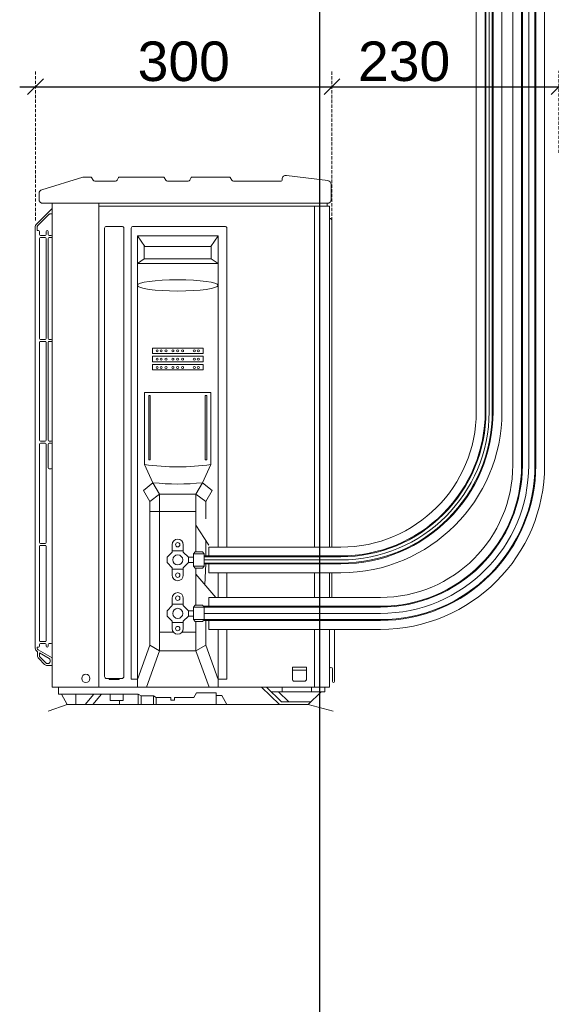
# Model space of a CAD drawing. Header units: millimetres. Extents: x 3652085 to 3778338, y -303702 to -273644.
# Tile 51 of 256: x 3660909 to 3661446, y -280904 to -279907. Entities that reach past the tile are written whole.
import ezdxf

# ---------------------------------------------------------------- set-up
doc = ezdxf.new("R2010")
doc.units = ezdxf.units.MM
doc.header["$PDMODE"] = 34
doc.linetypes.add('HIDDEN2', pattern=[4.7624999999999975, 3.174999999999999, -1.587499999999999])
doc.layers.add('DIM-03    (HAUSART)', color=111, linetype='Continuous', lineweight=5)
doc.layers.add('MEP_EQUIP', color=175, linetype='Continuous', lineweight=0)
doc.styles.add('1-20 Eng HA', font='arial.ttf', dxfattribs={"height": 40})
doc.dimstyles.new('1-20 Eng HA', dxfattribs={"dimtxt": 40, "dimasz": 16, "dimexe": 16, "dimexo": 5, "dimgap": 5, "dimtad": 1, "dimdec": 0, "dimlfac": -1, "dimzin": 0, "dimdsep": 46, "dimtxsty": '1-20 Eng HA', "dimblk": 'OBLIQUE', "dimcen": 0.09, "dimdle": 16, "dimclrd": 256, "dimclre": 256, "dimclrt": 256, "dimadec": 0, "dimazin": 0, "dimtfac": 1, "dimtdec": 0, "dimtofl": 0, "dimtmove": 0, "dimatfit": 3, "dimldrblk": 'OBLIQUE', "dimfxl": 1, "dimtolj": 1, "dimtzin": 0, "dimlwe": 0, "dimarcsym": 0})

# ---------------------------------------------------------------- blocks, each defined once
blk = doc.blocks.new('_Oblique')
at = {"color": 0, "linetype": 'ByBlock', "lineweight": -2}
blk.add_line((-0.5, -0.5), (0.5, 0.5), dxfattribs=at)
blk = doc.blocks.new('*D182')
at = {"layer": 'Defpoints', "color": 0, "lineweight": 0, "transparency": 16777216}
for p in [(3661224.322786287, -279974.8975183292), (3660924.549129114, -280115.2556329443), (3661224.322786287, -280115.2556329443)]:
    blk.add_point(p, dxfattribs=at)
at = {"layer": 'DIM-03    (HAUSART)', "linetype": 'HIDDEN2', "lineweight": 0, "transparency": 16777216}
for p, q in [((3660924.549129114, -280110.2556329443), (3660924.549129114, -279958.8975183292)), ((3661224.322786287, -280110.2556329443), (3661224.322786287, -279958.8975183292))]:
    blk.add_line(p, q, dxfattribs=at)
at = {"layer": 'DIM-03    (HAUSART)', "lineweight": -2, "transparency": 16777216}
blk.add_line((3660908.549129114, -279974.8975183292), (3661240.322786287, -279974.8975183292), dxfattribs=at)
at = {"layer": 'DIM-03    (HAUSART)', "lineweight": -2, "transparency": 16777216, "xscale": 16, "yscale": 16, "zscale": 16, "rotation": 180}
blk.add_blockref('_Oblique', (3660924.549129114, -279974.8975183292), dxfattribs=at)
at = {"layer": 'DIM-03    (HAUSART)', "lineweight": -2, "transparency": 16777216, "xscale": 16, "yscale": 16, "zscale": 16}
blk.add_blockref('_Oblique', (3661224.322786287, -279974.8975183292), dxfattribs=at)
at = {"layer": 'DIM-03    (HAUSART)', "transparency": 16777216, "insert": (3661074.4359577, -279949.4609562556), "char_height": 40, "attachment_point": 5, "style": '1-20 Eng HA'}
blk.add_mtext('\\A1;300', dxfattribs=at)
blk = doc.blocks.new('*D183')
at = {"layer": 'Defpoints', "color": 0, "lineweight": 0, "transparency": 16777216}
for p in [(3661453.826435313, -279974.8975183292), (3661453.826435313, -280047.0013227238), (3661224.322786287, -280110.7727687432)]:
    blk.add_point(p, dxfattribs=at)
at = {"layer": 'DIM-03    (HAUSART)', "linetype": 'HIDDEN2', "lineweight": 0, "transparency": 16777216}
for p, q in [((3661224.322786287, -280105.7727687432), (3661224.322786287, -279958.8975183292)), ((3661453.826435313, -280042.0013227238), (3661453.826435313, -279958.8975183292))]:
    blk.add_line(p, q, dxfattribs=at)
at = {"layer": 'DIM-03    (HAUSART)', "lineweight": -2, "transparency": 16777216}
blk.add_line((3661208.322786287, -279974.8975183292), (3661469.826435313, -279974.8975183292), dxfattribs=at)
at = {"layer": 'DIM-03    (HAUSART)', "lineweight": -2, "transparency": 16777216, "xscale": 16, "yscale": 16, "zscale": 16, "rotation": 180}
blk.add_blockref('_Oblique', (3661224.322786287, -279974.8975183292), dxfattribs=at)
at = {"layer": 'DIM-03    (HAUSART)', "lineweight": -2, "transparency": 16777216, "xscale": 16, "yscale": 16, "zscale": 16}
blk.add_blockref('_Oblique', (3661453.826435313, -279974.8975183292), dxfattribs=at)
at = {"layer": 'DIM-03    (HAUSART)', "transparency": 16777216, "insert": (3661297.27071952, -279949.4609562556), "char_height": 40, "attachment_point": 5, "style": '1-20 Eng HA'}
blk.add_mtext('\\A1;230', dxfattribs=at)
blk = doc.blocks.new('*D178')
at = {"layer": 'Defpoints', "color": 0, "lineweight": 0, "transparency": 16777216}
for p in [(3661182.505177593, -279705.5429805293), (3661211.991771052, -279705.5429805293), (3661182.505177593, -282685.4998914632, 180000.0001377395)]:
    blk.add_point(p, dxfattribs=at)
at = {"layer": 'DIM-03    (HAUSART)', "lineweight": -2, "transparency": 16777216}
blk.add_line((3661211.991771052, -282701.4998914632), (3661211.991771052, -279689.5429805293), dxfattribs=at)
at = {"layer": 'DIM-03    (HAUSART)', "linetype": 'HIDDEN2', "lineweight": 0, "transparency": 16777216}
for p, q in [((3661187.505177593, -279705.5429805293), (3661227.991771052, -279705.5429805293)), ((3661187.505177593, -282685.4998914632), (3661227.991771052, -282685.4998914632))]:
    blk.add_line(p, q, dxfattribs=at)
at = {"layer": 'DIM-03    (HAUSART)', "lineweight": -2, "transparency": 16777216, "xscale": 16, "yscale": 16, "zscale": 16}
for p, rotation in [((3661211.991771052, -279705.5429805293), 90), ((3661211.991771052, -282685.4998914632), 270)]:
    blk.add_blockref('_Oblique', p, dxfattribs=dict(at, rotation=rotation))
at = {"layer": 'DIM-03    (HAUSART)', "lineweight": 0, "transparency": 16777216, "insert": (3661186.568851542, -281195.5214359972), "char_height": 40, "attachment_point": 5, "rotation": 90, "style": '1-20 Eng HA'}
blk.add_mtext('\\A1;2980', dxfattribs=at)

msp = doc.modelspace()

# ---------------------------------------------------------------- linework, layer by layer
at = {"lineweight": 0}
msp.add_line((3660941.372107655, -280582.5420319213, 302371.0229137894), (3660941.372107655, -280092.9541072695, 302371.0229137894), dxfattribs=at)
at = {"layer": 'MEP_EQUIP'}
for p, q in [((3661178.353773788, -280064.6807757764, 302371.0229137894), (3661220.085349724, -280069.9858753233, 302371.0229137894)), ((3660930.882369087, -280079.1735666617, 302371.0229137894), (3660972.262432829, -280066.5254189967, 302371.0229137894)), ((3660972.552157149, -280066.4821292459, 302371.0229137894), (3660980.443495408, -280066.4821292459, 302371.0229137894)), ((3660981.301865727, -280066.9777095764, 302371.0229137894), (3660982.710476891, -280069.4174956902, 302371.0229137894)), ((3660984.427217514, -280070.4086563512, 302371.0229137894), (3661005.372776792, -280070.4086563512, 302371.0229137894)), ((3661008.498128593, -280066.9777095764, 302371.0229137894), (3661007.089517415, -280069.4174956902, 302371.0229137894)), ((3661009.356498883, -280066.4821292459, 302371.0229137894), (3661053.892478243, -280066.4821292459, 302371.0229137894)), ((3661054.750848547, -280066.9777095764, 302371.0229137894), (3661056.159459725, -280069.4174956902, 302371.0229137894)), ((3661057.876200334, -280070.4086563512, 302371.0229137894), (3661078.821759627, -280070.4086563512, 302371.0229137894)), ((3661081.947111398, -280066.9777095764, 302371.0229137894), (3661080.538500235, -280069.4174956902, 302371.0229137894)), ((3661082.805481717, -280066.4821292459, 302371.0229137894), (3661120.651933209, -280066.4821292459, 302371.0229137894)), ((3661121.510303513, -280066.9777095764, 302371.0229137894), (3661122.918914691, -280069.4174956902, 302371.0229137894)), ((3661124.635655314, -280070.4086563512, 302371.0229137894), (3661172.897991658, -280070.4086563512, 302371.0229137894)), ((3661173.889152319, -280069.4174956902, 302371.0229137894), (3661173.889152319, -280068.6137660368, 302371.0229137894)), ((3661223.550013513, -280073.9188655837, 302371.0229137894), (3661223.550013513, -280088.9894646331, 302371.0229137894)), ((3660928.076623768, -280088.9894646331, 302371.0229137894), (3660928.076623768, -280082.9650503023, 302371.0229137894)), ((3660932.041266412, -280092.9541072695, 302371.0229137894), (3661219.585370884, -280092.9541072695, 302371.0229137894)), ((3661219.585370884, -280092.9541072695, 302371.0229137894), (3661219.585370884, -280095.9705463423, 302371.0229137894)), ((3660925.193698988, -280114.2909659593, 302371.0229137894), (3660941.372107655, -280098.1125573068, 302371.0229137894)), ((3660926.595411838, -280115.692678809, 302371.0229137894), (3660938.29185848, -280103.9962321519, 302371.0229137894)), ((3660938.992714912, -280103.7059279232, 302371.0229137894), (3660941.372107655, -280103.7059279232, 302371.0229137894)), ((3661224.322786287, -280110.7727687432, 302371.0229137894), (3661224.322786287, -280440.8995979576, 302371.0229137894)), ((3660924.322786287, -280116.3935352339, 302371.0229137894), (3660924.322786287, -280543.1553235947, 302371.0229137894)), ((3660926.305107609, -280116.3935352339, 302371.0229137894), (3660926.305107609, -280120.4986021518, 302371.0229137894)), ((3660927.554531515, -280120.4986021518, 302371.0229137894), (3660926.305107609, -280120.4986021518, 302371.0229137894)), ((3660928.545692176, -280124.5014849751, 302371.0229137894), (3660928.545692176, -280121.4897628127, 302371.0229137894)), ((3660935.363841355, -280121.4897628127, 302371.0229137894), (3660935.363841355, -280124.5014849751, 302371.0229137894)), ((3660937.346162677, -280121.4897628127, 302371.0229137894), (3660937.346162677, -280124.5014849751, 302371.0229137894)), ((3660928.545692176, -280229.7050567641, 302371.0229137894), (3660928.545692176, -280128.4661276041, 302371.0229137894)), ((3660929.536852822, -280125.4926456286, 302371.0229137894), (3660934.372680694, -280125.4926456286, 302371.0229137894)), ((3660929.536852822, -280127.4749669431, 302371.0229137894), (3660934.372680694, -280127.4749669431, 302371.0229137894)), ((3660935.363841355, -280128.4661276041, 302371.0229137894), (3660935.363841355, -280229.7050567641, 302371.0229137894)), ((3660937.346162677, -280128.4661276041, 302371.0229137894), (3660937.346162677, -280229.7050567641, 302371.0229137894)), ((3660938.337323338, -280125.4926456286, 302371.0229137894), (3660940.380946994, -280125.4926456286, 302371.0229137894)), ((3660938.337323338, -280127.4749669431, 302371.0229137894), (3660941.372107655, -280127.4749669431, 302371.0229137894)), ((3661027.569038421, -280125.9891131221, 302371.0229137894), (3661035.010062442, -280136.5104434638, 302371.0229137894)), ((3661109.128921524, -280125.9891131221, 302371.0229137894), (3661101.687897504, -280136.5104434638, 302371.0229137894)), ((3661034.486982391, -280135.7708277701, 302371.0229137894), (3661034.486982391, -280149.1357743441, 302371.0229137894)), ((3661035.010062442, -280136.5104434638, 302371.0229137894), (3661101.687897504, -280136.5104434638, 302371.0229137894)), ((3661102.210977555, -280135.7708277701, 302371.0229137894), (3661102.210977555, -280149.1357743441, 302371.0229137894)), ((3661034.486982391, -280149.1357743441, 302371.0229137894), (3661027.569038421, -280153.7469762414, 302371.0229137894)), ((3661027.569038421, -280153.7469762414, 302371.0229137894), (3661109.128921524, -280153.7469762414, 302371.0229137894)), ((3661102.210977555, -280149.1357743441, 302371.0229137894), (3661034.486982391, -280149.1357743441, 302371.0229137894)), ((3661102.210977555, -280149.1357743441, 302371.0229137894), (3661109.128921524, -280153.7469762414, 302371.0229137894)), ((3660928.545692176, -280332.6898217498, 302371.0229137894), (3660928.545692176, -280233.6696993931, 302371.0229137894)), ((3660929.536852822, -280230.6962174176, 302371.0229137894), (3660934.372680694, -280230.6962174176, 302371.0229137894)), ((3660929.536852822, -280232.6785387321, 302371.0229137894), (3660934.372680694, -280232.6785387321, 302371.0229137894)), ((3660935.363841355, -280233.6696993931, 302371.0229137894), (3660935.363841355, -280332.6898217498, 302371.0229137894)), ((3660937.346162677, -280233.6696993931, 302371.0229137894), (3660937.346162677, -280332.6898217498, 302371.0229137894)), ((3660938.337323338, -280230.6962174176, 302371.0229137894), (3660940.380946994, -280230.6962174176, 302371.0229137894)), ((3660938.337323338, -280232.6785387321, 302371.0229137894), (3660940.380946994, -280232.6785387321, 302371.0229137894)), ((3660941.372107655, -280233.6696993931, 302371.0229137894), (3660941.372107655, -280332.6898217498, 302371.0229137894)), ((3661034.742397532, -280357.3584097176, 302371.0229137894), (3661034.742397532, -280284.5289330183, 302371.0229137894)), ((3661101.955562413, -280357.3584097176, 302371.0229137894), (3661101.955562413, -280284.5289330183, 302371.0229137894)), ((3660929.536852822, -280333.6809824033, 302371.0229137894), (3660934.372680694, -280333.6809824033, 302371.0229137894)), ((3660938.337323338, -280333.6809824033, 302371.0229137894), (3660940.380946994, -280333.6809824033, 302371.0229137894)), ((3660928.545692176, -280436.1721480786, 302371.0229137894), (3660928.545692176, -280336.6544643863, 302371.0229137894)), ((3660929.536852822, -280335.6633037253, 302371.0229137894), (3660934.372680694, -280335.6633037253, 302371.0229137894)), ((3660935.363841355, -280336.6544643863, 302371.0229137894), (3660935.363841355, -280436.1721480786, 302371.0229137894)), ((3660937.346162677, -280336.6544643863, 302371.0229137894), (3660937.346162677, -280360.810799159, 302371.0229137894)), ((3660938.337323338, -280335.6633037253, 302371.0229137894), (3660940.380946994, -280335.6633037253, 302371.0229137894)), ((3660941.372107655, -280336.6544643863, 302371.0229137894), (3660941.372107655, -280360.810799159, 302371.0229137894)), ((3660938.337323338, -280361.80195982, 302371.0229137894), (3660940.380946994, -280361.80195982, 302371.0229137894)), ((3661043.237208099, -280375.6990739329, 302371.0229137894), (3661034.742397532, -280357.3584097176, 302371.0229137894)), ((3661093.460751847, -280375.6990739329, 302371.0229137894), (3661101.955562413, -280357.3584097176, 302371.0229137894)), ((3661043.237208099, -280375.6990739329, 302371.0229137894), (3661033.687242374, -280383.737529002, 302371.0229137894)), ((3661033.687242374, -280383.737529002, 302371.0229137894), (3661040.067548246, -280394.7885429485, 302371.0229137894)), ((3661043.237208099, -280375.6990739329, 302371.0229137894), (3661049.963225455, -280387.3488777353, 302371.0229137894)), ((3661093.460751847, -280375.6990739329, 302371.0229137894), (3661086.734734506, -280387.3488777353, 302371.0229137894)), ((3661093.460751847, -280375.6990739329, 302371.0229137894), (3661103.010717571, -280383.737529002, 302371.0229137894)), ((3661103.010717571, -280383.737529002, 302371.0229137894), (3661096.6304117, -280394.7885429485, 302371.0229137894)), ((3661040.067548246, -280394.7885429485, 302371.0229137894), (3661049.963225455, -280387.3488777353, 302371.0229137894)), ((3661049.963225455, -280387.3488777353, 302371.0229137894), (3661049.963225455, -280404.8093619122, 302371.0229137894)), ((3661049.963225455, -280387.3488777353, 302371.0229137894), (3661086.734734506, -280387.3488777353, 302371.0229137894)), ((3661086.734734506, -280387.3488777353, 302371.0229137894), (3661086.734734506, -280445.6136092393, 302371.0229137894)), ((3661096.6304117, -280394.7885429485, 302371.0229137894), (3661086.734734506, -280387.3488777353, 302371.0229137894)), ((3661040.067548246, -280404.8093619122, 302371.0229137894), (3661040.067548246, -280394.7885429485, 302371.0229137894)), ((3661096.6304117, -280404.8093619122, 302371.0229137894), (3661096.6304117, -280394.7885429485, 302371.0229137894)), ((3661040.067548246, -280404.8093619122, 302371.0229137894), (3661086.734734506, -280404.8093619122, 302371.0229137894)), ((3661040.067548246, -280404.8093619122, 302371.0229137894), (3661040.067548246, -280540.0419354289, 302371.0229137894)), ((3661049.963225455, -280404.8093619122, 302371.0229137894), (3661049.963225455, -280527.0185206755, 302371.0229137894)), ((3661096.6304117, -280404.8093619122, 302371.0229137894), (3661096.6304117, -280412.3453330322, 302371.0229137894)), ((3661096.6304117, -280433.993650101, 302371.0229137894), (3661096.6304117, -280449.9017851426, 302371.0229137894)), ((3660928.545692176, -280535.6034304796, 302371.0229137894), (3660928.545692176, -280440.136790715, 302371.0229137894)), ((3660929.536852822, -280437.1633087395, 302371.0229137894), (3660934.372680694, -280437.1633087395, 302371.0229137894)), ((3660929.536852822, -280439.1456300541, 302371.0229137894), (3660934.372680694, -280439.1456300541, 302371.0229137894)), ((3660935.363841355, -280440.136790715, 302371.0229137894), (3660935.363841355, -280535.6034304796, 302371.0229137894)), ((3661062.701244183, -280444.6179386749, 302371.0229137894), (3661062.701244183, -280438.5067403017, 302371.0229137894)), ((3661073.996715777, -280438.5067403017, 302371.0229137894), (3661073.99671577, -280444.6179386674, 302371.0229137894)), ((3661062.701244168, -280445.9681273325, 302371.0229137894), (3661057.506761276, -280451.1626102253, 302371.0229137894)), ((3661057.506761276, -280451.1626102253, 302371.0229137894), (3661057.506761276, -280456.5909600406, 302371.0229137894)), ((3661062.701244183, -280444.6179386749, 302371.0229137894), (3661073.99671577, -280444.6179386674, 302371.0229137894)), ((3661062.701244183, -280444.6179386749, 302371.0229137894), (3661062.701244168, -280445.9681273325, 302371.0229137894)), ((3661073.99671577, -280444.6179386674, 302371.0229137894), (3661073.996715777, -280445.9681273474, 302371.0229137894)), ((3661073.996715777, -280445.9681273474, 302371.0229137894), (3661079.19119867, -280451.1626102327, 302371.0229137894)), ((3661079.19119867, -280451.1626102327, 302371.0229137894), (3661079.19119867, -280456.5909600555, 302371.0229137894)), ((3661079.19119867, -280451.1626102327, 302371.0229137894), (3661084.139058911, -280451.1626102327, 302371.0229137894)), ((3661084.139058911, -280447.5535283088, 302371.0229137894), (3661086.078977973, -280445.6136092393, 302371.0229137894)), ((3661084.139058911, -280460.2000419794, 302371.0229137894), (3661084.139058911, -280447.5535283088, 302371.0229137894)), ((3661084.139058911, -280447.5535283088, 302371.0229137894), (3661095.202955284, -280447.5535283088, 302371.0229137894)), ((3661086.078977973, -280445.6136092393, 302371.0229137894), (3661093.263036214, -280445.6136092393, 302371.0229137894)), ((3661095.202955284, -280447.5535283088, 302371.0229137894), (3661093.263036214, -280445.6136092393, 302371.0229137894)), ((3661095.202955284, -280447.5535283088, 302371.0229137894), (3661095.202955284, -280460.2000419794, 302371.0229137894)), ((3661062.701244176, -280461.7854429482, 302371.0229137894), (3661057.506761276, -280456.5909600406, 302371.0229137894)), ((3661062.701244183, -280463.1356316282, 302371.0229137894), (3661062.701244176, -280461.7854429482, 302371.0229137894)), ((3661062.701244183, -280463.1356316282, 302371.0229137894), (3661073.99671577, -280463.1356316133, 302371.0229137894)), ((3661062.701244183, -280463.1356316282, 302371.0229137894), (3661062.701244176, -280469.2468299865, 302371.0229137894)), ((3661073.996715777, -280461.7854429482, 302371.0229137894), (3661079.19119867, -280456.5909600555, 302371.0229137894)), ((3661073.99671577, -280463.1356316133, 302371.0229137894), (3661073.996715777, -280461.7854429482, 302371.0229137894)), ((3661073.996715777, -280469.2468299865, 302371.0229137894), (3661073.99671577, -280463.1356316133, 302371.0229137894)), ((3661079.19119867, -280456.5909600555, 302371.0229137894), (3661084.139058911, -280456.590960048, 302371.0229137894)), ((3661084.139058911, -280460.2000419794, 302371.0229137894), (3661086.078977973, -280462.1399610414, 302371.0229137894)), ((3661084.139058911, -280460.2000419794, 302371.0229137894), (3661095.202955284, -280460.2000419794, 302371.0229137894)), ((3661086.078977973, -280462.1399610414, 302371.0229137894), (3661093.263036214, -280462.1399610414, 302371.0229137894)), ((3661086.734734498, -280462.1399610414, 302371.0229137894), (3661086.734734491, -280499.7144904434, 302371.0229137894)), ((3661095.202955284, -280460.2000419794, 302371.0229137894), (3661093.263036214, -280462.1399610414, 302371.0229137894)), ((3661096.6304117, -280457.8517851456, 302371.0229137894), (3661095.89924799, -280478.9458115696, 302371.0229137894)), ((3661224.322786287, -280466.853972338, 302371.0229137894), (3661224.322786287, -280491.8254791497, 302371.0229137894)), ((3661062.701244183, -280498.7188198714, 302371.0229137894), (3661062.701244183, -280492.6076215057, 302371.0229137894)), ((3661073.996715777, -280492.6076215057, 302371.0229137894), (3661073.99671577, -280498.718819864, 302371.0229137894)), ((3661062.701244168, -280500.0690085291, 302371.0229137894), (3661057.506761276, -280505.2634914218, 302371.0229137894)), ((3661062.701244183, -280498.7188198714, 302371.0229137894), (3661073.99671577, -280498.718819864, 302371.0229137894)), ((3661062.701244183, -280498.7188198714, 302371.0229137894), (3661062.701244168, -280500.0690085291, 302371.0229137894)), ((3661073.99671577, -280498.718819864, 302371.0229137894), (3661073.996715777, -280500.069008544, 302371.0229137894)), ((3661073.996715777, -280500.069008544, 302371.0229137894), (3661079.19119867, -280505.2634914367, 302371.0229137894)), ((3661084.139058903, -280501.6544095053, 302371.0229137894), (3661086.078977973, -280499.7144904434, 302371.0229137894)), ((3661084.139058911, -280514.300923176, 302371.0229137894), (3661084.139058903, -280501.6544095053, 302371.0229137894)), ((3661084.139058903, -280501.6544095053, 302371.0229137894), (3661095.202955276, -280501.6544095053, 302371.0229137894)), ((3661086.078977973, -280499.7144904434, 302371.0229137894), (3661093.263036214, -280499.7144904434, 302371.0229137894)), ((3661095.202955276, -280501.6544095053, 302371.0229137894), (3661093.263036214, -280499.7144904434, 302371.0229137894)), ((3661095.202955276, -280501.6544095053, 302371.0229137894), (3661095.202955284, -280514.300923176, 302371.0229137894)), ((3661057.506761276, -280505.2634914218, 302371.0229137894), (3661057.506761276, -280510.6918412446, 302371.0229137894)), ((3661062.701244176, -280515.8863241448, 302371.0229137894), (3661057.506761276, -280510.6918412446, 302371.0229137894)), ((3661073.996715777, -280515.8863241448, 302371.0229137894), (3661079.19119867, -280510.691841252, 302371.0229137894)), ((3661079.19119867, -280505.2634914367, 302371.0229137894), (3661079.19119867, -280510.691841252, 302371.0229137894)), ((3661079.19119867, -280505.2634914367, 302371.0229137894), (3661084.139058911, -280505.2634914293, 302371.0229137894)), ((3661079.19119867, -280510.691841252, 302371.0229137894), (3661084.139058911, -280510.691841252, 302371.0229137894)), ((3661062.701244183, -280517.2365128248, 302371.0229137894), (3661062.701244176, -280515.8863241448, 302371.0229137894)), ((3661062.701244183, -280517.2365128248, 302371.0229137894), (3661073.99671577, -280517.2365128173, 302371.0229137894)), ((3661062.701244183, -280517.2365128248, 302371.0229137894), (3661062.701244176, -280523.347711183, 302371.0229137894)), ((3661073.99671577, -280517.2365128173, 302371.0229137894), (3661073.996715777, -280515.8863241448, 302371.0229137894)), ((3661073.99671577, -280523.347711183, 302371.0229137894), (3661073.99671577, -280517.2365128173, 302371.0229137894)), ((3661084.139058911, -280514.300923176, 302371.0229137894), (3661086.078977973, -280516.240842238, 302371.0229137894)), ((3661084.139058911, -280514.300923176, 302371.0229137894), (3661095.202955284, -280514.300923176, 302371.0229137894)), ((3661086.078977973, -280516.240842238, 302371.0229137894), (3661093.263036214, -280516.2408422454, 302371.0229137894)), ((3661086.734734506, -280516.240842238, 302371.0229137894), (3661086.734734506, -280527.0185206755, 302371.0229137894)), ((3661095.202955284, -280514.300923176, 302371.0229137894), (3661093.263036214, -280516.2408422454, 302371.0229137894)), ((3661096.6304117, -280515.264012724, 302371.0229137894), (3661096.6304117, -280540.0419354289, 302371.0229137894)), ((3661049.963225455, -280527.0185206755, 302371.0229137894), (3661064.056885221, -280527.0185206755, 302371.0229137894)), ((3661049.963225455, -280527.0185206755, 302371.0229137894), (3661049.963225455, -280545.7552073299, 302371.0229137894)), ((3661072.641074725, -280527.0185206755, 302371.0229137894), (3661086.734734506, -280527.0185206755, 302371.0229137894)), ((3661086.734734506, -280527.0185206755, 302371.0229137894), (3661086.734734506, -280545.7552073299, 302371.0229137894)), ((3661226.817385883, -280524.1298535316, 302371.0229137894), (3661226.817385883, -280576.8429346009, 302371.0229137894)), ((3660926.305107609, -280542.250489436, 302371.0229137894), (3660926.305107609, -280543.1553235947, 302371.0229137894)), ((3660927.554531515, -280542.250489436, 302371.0229137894), (3660926.305107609, -280542.250489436, 302371.0229137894)), ((3660928.545692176, -280541.2593287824, 302371.0229137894), (3660928.545692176, -280539.5680731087, 302371.0229137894)), ((3660934.372680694, -280536.5945911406, 302371.0229137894), (3660929.536852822, -280536.5945911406, 302371.0229137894)), ((3660934.372680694, -280538.5769124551, 302371.0229137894), (3660929.536852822, -280538.5769124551, 302371.0229137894)), ((3660935.363841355, -280539.5680731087, 302371.0229137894), (3660935.363841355, -280541.2593287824, 302371.0229137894)), ((3660937.346162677, -280539.5680731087, 302371.0229137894), (3660937.346162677, -280541.2593287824, 302371.0229137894)), ((3660940.380946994, -280538.5769124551, 302371.0229137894), (3660938.337323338, -280538.5769124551, 302371.0229137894)), ((3661040.067548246, -280540.0419354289, 302371.0229137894), (3661027.569038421, -280574.7908657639, 302371.0229137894)), ((3661049.963225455, -280545.7552073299, 302371.0229137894), (3661040.067548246, -280540.0419354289, 302371.0229137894)), ((3661086.734734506, -280545.7552073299, 302371.0229137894), (3661096.6304117, -280540.0419354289, 302371.0229137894)), ((3661096.6304117, -280540.0419354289, 302371.0229137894), (3661109.128921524, -280574.7908657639, 302371.0229137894)), ((3660926.305107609, -280546.5888048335, 302371.0229137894), (3660926.563370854, -280546.7379131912, 302371.0229137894)), ((3660926.563370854, -280546.7379131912, 302371.0229137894), (3660926.563370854, -280550.8095576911, 302371.0229137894)), ((3660927.296268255, -280544.8720642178, 302371.0229137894), (3660941.372107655, -280552.9987538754, 302371.0229137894)), ((3660927.724587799, -280553.6129833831, 302371.0229137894), (3660933.683012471, -280559.5714080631, 302371.0229137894)), ((3660928.545692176, -280547.882406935, 302371.0229137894), (3660938.24152264, -280553.4802972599, 302371.0229137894)), ((3660928.545692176, -280547.882406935, 302371.0229137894), (3660928.545692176, -280550.8095576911, 302371.0229137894)), ((3660929.126300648, -280552.2112705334, 302371.0229137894), (3660935.084725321, -280558.1696952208, 302371.0229137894)), ((3661049.963225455, -280545.7552073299, 302371.0229137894), (3661036.731724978, -280582.5420319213, 302371.0229137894)), ((3661049.963225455, -280545.7552073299, 302371.0229137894), (3661086.734734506, -280545.7552073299, 302371.0229137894)), ((3661086.734734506, -280545.7552073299, 302371.0229137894), (3661099.966234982, -280582.5420319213, 302371.0229137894)), ((3660936.486438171, -280558.750303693, 302371.0229137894), (3660937.250361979, -280558.750303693, 302371.0229137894)), ((3660936.486438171, -280560.7326250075, 302371.0229137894), (3660941.372107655, -280560.7326250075, 302371.0229137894)), ((3660939.232683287, -280555.197037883, 302371.0229137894), (3660939.232683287, -280556.767982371, 302371.0229137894)), ((3661198.536083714, -280565.5835341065, 302371.0229137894), (3661184.29717505, -280565.5835341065, 302371.0229137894)), ((3661224.835064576, -280564.2445799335, 302371.0229137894), (3661224.835064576, -280576.8429346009, 302371.0229137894)), ((3661221.706956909, -280582.5420319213, 302371.0229137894), (3660941.372107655, -280582.5420319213, 302371.0229137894)), ((3660947.921136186, -280589.7329552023, 302371.0229137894), (3660947.921136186, -280582.5420319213, 302371.0229137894)), ((3661153.046220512, -280582.5420319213, 302371.0229137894), (3661171.087696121, -280600.12871325, 302371.0229137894)), ((3661158.010691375, -280582.5420319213, 302371.0229137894), (3661173.354323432, -280597.5525421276, 302371.0229137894)), ((3661173.925785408, -280587.2513364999, 302371.0229137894), (3661173.925785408, -280582.5420319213, 302371.0229137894)), ((3661203.621374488, -280587.2513364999, 302371.0229137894), (3661203.621374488, -280582.5420319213, 302371.0229137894)), ((3661216.962625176, -280587.2513364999, 302371.0229137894), (3661216.962625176, -280582.5420319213, 302371.0229137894)), ((3660947.921136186, -280589.7329552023, 302371.0229137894), (3661028.228349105, -280589.7329552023, 302371.0229137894)), ((3660956.652583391, -280600.12871325, 302371.0229137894), (3660950.65058969, -280589.7329552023, 302371.0229137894)), ((3660965.343476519, -280600.12871325, 302371.0229137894), (3660965.343476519, -280589.7329552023, 302371.0229137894)), ((3660974.817098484, -280600.12871325, 302371.0229137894), (3660983.568067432, -280589.7329552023, 302371.0229137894)), ((3660982.39176634, -280600.12871325, 302371.0229137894), (3660991.142735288, -280589.7329552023, 302371.0229137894)), ((3661000.055572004, -280589.7329552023, 302371.0229137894), (3661000.055572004, -280596.0342076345, 302371.0229137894)), ((3661013.01405713, -280596.0342076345, 302371.0229137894), (3661013.01405713, -280589.7329552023, 302371.0229137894)), ((3661028.228349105, -280589.7329552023, 302371.0229137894), (3661031.346402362, -280591.5331640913, 302371.0229137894)), ((3661028.228349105, -280589.7329552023, 302371.0229137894), (3661028.228349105, -280600.12871325, 302371.0229137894)), ((3661031.346402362, -280591.5331640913, 302371.0229137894), (3661043.720825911, -280591.5331640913, 302371.0229137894)), ((3661031.346402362, -280591.5331640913, 302371.0229137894), (3661031.346402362, -280600.12871325, 302371.0229137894)), ((3661043.720825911, -280591.5331640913, 302371.0229137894), (3661046.383840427, -280593.0706562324, 302371.0229137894)), ((3661043.720825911, -280591.5331640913, 302371.0229137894), (3661043.720825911, -280600.12871325, 302371.0229137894)), ((3661046.383840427, -280593.0706562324, 302371.0229137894), (3661061.461556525, -280593.0706562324, 302371.0229137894)), ((3661046.383840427, -280593.0706562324, 302371.0229137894), (3661046.383840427, -280600.12871325, 302371.0229137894)), ((3661061.461556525, -280593.0706562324, 302371.0229137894), (3661061.461556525, -280595.7302064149, 302371.0229137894)), ((3661064.919461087, -280595.7302064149, 302371.0229137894), (3661064.919461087, -280593.0257253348, 302371.0229137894)), ((3661064.919461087, -280593.0257253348, 302371.0229137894), (3661084.765053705, -280593.0257253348, 302371.0229137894)), ((3661084.765053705, -280593.0257253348, 302371.0229137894), (3661087.441115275, -280588.3906507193, 302371.0229137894)), ((3661087.441115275, -280588.3906507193, 302371.0229137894), (3661107.316847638, -280588.3906507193, 302371.0229137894)), ((3661107.316847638, -280588.3906507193, 302371.0229137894), (3661107.316847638, -280600.12871325, 302371.0229137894)), ((3661107.316847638, -280591.0101177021, 302371.0229137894), (3661112.807453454, -280591.0101177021, 302371.0229137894)), ((3661112.807453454, -280591.0101177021, 302371.0229137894), (3661118.072077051, -280600.12871325, 302371.0229137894)), ((3661162.854982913, -280587.2513364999, 302371.0229137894), (3661216.962625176, -280587.2513364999, 302371.0229137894)), ((3661170.067275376, -280587.2513364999, 302371.0229137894), (3661180.566615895, -280597.5525421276, 302371.0229137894)), ((3661200.378441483, -280600.12871325, 302371.0229137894), (3661213.255818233, -280587.2513364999, 302371.0229137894)), ((3660956.652583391, -280600.12871325, 302371.0229137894), (3660937.174882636, -280606.9555984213, 302371.0229137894)), ((3660956.652583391, -280600.12871325, 302371.0229137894), (3661200.378441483, -280600.12871325, 302371.0229137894)), ((3661000.055572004, -280596.0342076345, 302371.0229137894), (3661013.01405713, -280596.0342076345, 302371.0229137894)), ((3661009.298070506, -280596.0342076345, 302371.0229137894), (3661009.298070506, -280600.12871325, 302371.0229137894)), ((3661061.461556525, -280595.7302064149, 302371.0229137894), (3661064.919461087, -280595.7302064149, 302371.0229137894)), ((3661173.354323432, -280597.5525421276, 302371.0229137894), (3661202.954612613, -280597.5525421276, 302371.0229137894)), ((3661200.378441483, -280600.12871325, 302371.0229137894), (3661225.561534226, -280606.9555984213, 302371.0229137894))]:
    msp.add_line(p, q, dxfattribs=at)
at = {"layer": 'MEP_EQUIP', "elevation": 302371.0229137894}
for points in [[(3661416.880861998, -279778.7300576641), (3661416.876443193, -280357.9776663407, -0.4142135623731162), (3661273.226443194, -280501.6276663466), (3661095.202955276, -280501.6276663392)], [(3661416.080367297, -279778.7300576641), (3661416.076443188, -280357.9776663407, -0.4142135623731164), (3661273.226443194, -280500.8276663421), (3661095.202955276, -280500.8276663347)], [(3661429.572024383, -279778.7300576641), (3661429.576443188, -280357.9776663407, -0.4142135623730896), (3661273.226443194, -280514.3276663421), (3661095.202955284, -280514.300923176)], [(3661430.372519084, -279778.7300576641), (3661430.376443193, -280357.9776663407, -0.4142135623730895), (3661273.226443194, -280515.1276663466), (3661095.202955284, -280515.1009231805)], [(3661386.392596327, -279778.7300576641), (3661386.401443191, -280303.8767851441, -0.4142135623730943), (3661233.226443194, -280457.0517851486), (3661095.202955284, -280457.0517851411)], [(3661379.252105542, -279778.8943487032), (3661379.251443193, -280303.8767851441, -0.4142135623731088), (3661233.226443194, -280449.9017851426), (3661095.202955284, -280449.9017851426)], [(3661380.051971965, -279778.9089670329), (3661380.05144319, -280303.8767851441, -0.4142135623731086), (3661233.226443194, -280450.7017851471), (3661095.202955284, -280450.7017851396)], [(3661423.226443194, -279778.9669105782), (3661423.226443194, -280357.9776663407, -0.4142135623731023), (3661273.226443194, -280507.9776663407), (3661095.202955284, -280507.9776663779)], [(3661383.226443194, -279778.9669105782), (3661383.226443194, -280303.8767851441, -0.4142135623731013), (3661233.226443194, -280453.8767851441), (3661095.202955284, -280453.876785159)], [(3661387.201443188, -279778.9669105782), (3661387.201443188, -280303.8767851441, -0.4142135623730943), (3661233.226443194, -280457.8517851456), (3661095.202955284, -280457.8517851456)], [(3661407.078630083, -279778.7011439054), (3661407.074256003, -280357.9776663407, -0.4142135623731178), (3661273.226443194, -280491.8254791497), (3661099.912994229, -280491.8254791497), (3661099.912994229, -280500.8276663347)], [(3661439.374256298, -279778.7011439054), (3661439.378630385, -280357.9776663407, -0.4142135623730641), (3661273.226443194, -280524.1298535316), (3661099.912994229, -280524.1298535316)], [(3661370.253604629, -279778.7300884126), (3661370.249256, -280303.8767851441, -0.4142135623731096), (3661233.226443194, -280440.8995979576), (3661099.912994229, -280440.8995979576)], [(3661396.203630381, -279778.9669105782), (3661396.203630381, -280303.8767851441, -0.4142135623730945), (3661233.226443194, -280466.853972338), (3661099.912994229, -280466.853972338)], [(3661027.569038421, -280574.5589845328), (3661021.367129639, -280574.5589845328), (3661021.367129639, -280118.2379115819, -0.414213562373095), (3661023.349450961, -280116.2555902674), (3661116.03827931, -280116.2555902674, -0.414213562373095), (3661118.020600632, -280118.2379115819), (3661118.020600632, -280398.2484571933)]]:
    msp.add_lwpolyline(points, format="xyb", dxfattribs=at)
for points in [[(3660988.656954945, -280092.9541072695), (3660941.372107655, -280092.9541072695), (3660941.372107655, -280582.5420319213), (3660988.656954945, -280582.5420319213)], [(3661042.730122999, -280239.4132823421), (3661093.967836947, -280239.4132823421), (3661093.967836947, -280244.8462233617), (3661042.730122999, -280244.8462233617)], [(3661042.730122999, -280247.8051916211), (3661093.967836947, -280247.8051916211), (3661093.967836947, -280253.2381326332), (3661042.730122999, -280253.2381326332)], [(3661042.730122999, -280256.1971008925), (3661093.967836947, -280256.1971008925), (3661093.967836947, -280261.6300419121), (3661042.730122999, -280261.6300419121)], [(3661038.996390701, -280287.3335564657), (3661040.512196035, -280287.3335564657), (3661040.512196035, -280352.6497976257), (3661038.996390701, -280352.6497976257)], [(3661097.70156926, -280287.3335564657), (3661096.185763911, -280287.3335564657), (3661096.185763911, -280352.6497976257), (3661097.70156926, -280352.6497976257)], [(3660999.010741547, -280573.8988416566), (3661009.206667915, -280573.8988416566), (3661009.206667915, -280574.9551181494), (3660999.010741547, -280574.9551181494)]]:
    msp.add_lwpolyline(points, close=True, dxfattribs=at)
for points in [[(3661206.629964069, -280524.1298535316), (3661206.629964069, -280582.5420319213), (3660988.656954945, -280582.5420319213), (3660988.656954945, -280095.9705463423), (3661206.629964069, -280095.9705463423), (3661206.629964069, -280440.8995979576)], [(3661206.629964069, -280440.8995979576), (3661206.629964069, -280095.9705463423), (3661221.706956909, -280095.9705463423), (3661221.706956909, -280440.8995979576)], [(3661109.128921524, -280524.1298535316), (3661109.128921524, -280582.5420319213), (3661027.569038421, -280582.5420319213), (3661027.569038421, -280125.9891131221), (3661109.128921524, -280125.9891131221), (3661109.128921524, -280404.1382944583)], [(3661034.742397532, -280284.5289330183), (3661101.955562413, -280284.5289330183)], [(3661109.128921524, -280404.1382944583), (3661109.128921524, -280440.8995979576)], [(3661118.020600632, -280398.2484571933), (3661118.020600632, -280440.8995979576)], [(3661086.734734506, -280418.7998790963), (3661099.912994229, -280439.0337101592)], [(3661099.912994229, -280449.9017851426), (3661099.912994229, -280440.8995979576)], [(3661099.912994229, -280466.853972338), (3661099.912994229, -280457.8517851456)], [(3661086.734734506, -280468.3066604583), (3661106.993731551, -280491.8254791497)], [(3661109.128921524, -280466.853972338), (3661109.128921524, -280491.8254791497)], [(3661118.020600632, -280466.853972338), (3661118.020600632, -280491.8254791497)], [(3661206.629964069, -280466.853972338), (3661206.629964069, -280491.8254791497)], [(3661206.629964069, -280491.8254791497), (3661206.629964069, -280466.853972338)], [(3661221.706956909, -280466.853972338), (3661221.706956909, -280491.8254791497)], [(3661099.912994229, -280515.1016307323), (3661099.912994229, -280524.1298535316)], [(3661118.020600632, -280524.1298535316), (3661118.020600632, -280574.5589845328), (3661109.128921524, -280574.5589845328)], [(3661221.706956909, -280524.1298535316), (3661221.706956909, -280582.5420319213), (3661206.629964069, -280582.5420319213), (3661206.629964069, -280524.1298535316)]]:
    msp.add_lwpolyline(points, dxfattribs=at)
for points in [[(3660996.334488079, -280116.2555902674), (3661011.882921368, -280116.2555902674, -0.414213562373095), (3661013.86524269, -280118.2379115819), (3661013.86524269, -280571.9165203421, -0.414213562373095), (3661011.882921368, -280573.8988416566), (3660996.334488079, -280573.8988416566, -0.414213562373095), (3660994.352166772, -280571.9165203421), (3660994.352166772, -280118.2379115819, -0.414213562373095)], [(3661184.29717505, -280562.367369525), (3661198.536083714, -280562.367369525), (3661198.536083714, -280574.6239568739, -0.414213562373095), (3661196.553762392, -280576.6062781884), (3661186.279496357, -280576.6062781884, -0.414213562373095), (3661184.29717505, -280574.6239568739)]]:
    msp.add_lwpolyline(points, format="xyb", close=True, dxfattribs=at)
at = {"layer": 'MEP_EQUIP'}
for centre, radius in [((3661047.498631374, -280242.2793901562, 302371.0229137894), 1.093170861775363), ((3661051.600520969, -280242.2793901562, 302371.0229137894), 1.093170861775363), ((3661056.522904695, -280242.2793901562, 302371.0229137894), 1.093170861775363), ((3661063.4662534, -280242.2793901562, 302371.0229137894), 1.093170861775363), ((3661068.34897998, -280242.2793901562, 302371.0229137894), 1.093170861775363), ((3661073.231706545, -280242.2793901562, 302371.0229137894), 1.093170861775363), ((3661085.097438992, -280242.2793901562, 302371.0229137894), 1.093170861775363), ((3661089.199328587, -280242.2793901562, 302371.0229137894), 1.093170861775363), ((3661047.498631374, -280250.6712994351, 302371.0229137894), 1.093170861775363), ((3661051.600520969, -280250.6712994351, 302371.0229137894), 1.093170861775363), ((3661056.522904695, -280250.6712994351, 302371.0229137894), 1.093170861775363), ((3661063.4662534, -280250.6712994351, 302371.0229137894), 1.093170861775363), ((3661068.34897998, -280250.6712994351, 302371.0229137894), 1.093170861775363), ((3661073.231706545, -280250.6712994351, 302371.0229137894), 1.093170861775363), ((3661085.097438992, -280250.6712994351, 302371.0229137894), 1.093170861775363), ((3661089.199328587, -280250.6712994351, 302371.0229137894), 1.093170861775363), ((3661047.498631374, -280259.063208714, 302371.0229137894), 1.093170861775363), ((3661051.600520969, -280259.063208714, 302371.0229137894), 1.093170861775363), ((3661056.522904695, -280259.063208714, 302371.0229137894), 1.093170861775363), ((3661063.4662534, -280259.063208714, 302371.0229137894), 1.093170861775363), ((3661068.34897998, -280259.063208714, 302371.0229137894), 1.093170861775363), ((3661073.231706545, -280259.063208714, 302371.0229137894), 1.093170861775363), ((3661085.097438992, -280259.063208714, 302371.0229137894), 1.093170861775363), ((3661089.199328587, -280259.063208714, 302371.0229137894), 1.093170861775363), ((3661068.34897998, -280438.5067403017, 302371.0229137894), 2.253461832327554), ((3661068.34897998, -280453.8767851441, 302371.0229137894), 5.130920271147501), ((3661068.348979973, -280469.2468299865, 302371.0229137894), 2.253461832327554), ((3661068.34897998, -280492.6076215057, 302371.0229137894), 2.253461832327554), ((3661068.34897998, -280507.9776663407, 302371.0229137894), 5.130920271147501), ((3661068.348979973, -280523.347711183, 302371.0229137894), 2.253461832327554), ((3660975.408520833, -280573.8116819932, 302371.0229137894), 4.188232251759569)]:
    msp.add_circle(centre, radius, dxfattribs=at)
for centre, radius, start, end in [((3661177.853794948, -280068.6137660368, 302371.0229137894), 3.964642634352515, 82.75517117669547, 180), ((3660972.552157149, -280067.4732899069, 302371.0229137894), 0.9911606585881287, 90, 106.9961918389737), ((3660980.443495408, -280067.4732899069, 302371.0229137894), 0.9911606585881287, 30.00000001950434, 90), ((3660984.427217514, -280068.4263350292, 302371.0229137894), 1.982321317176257, 210.0000000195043, 270), ((3661005.372776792, -280068.4263350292, 302371.0229137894), 1.982321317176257, 270, 329.9999999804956), ((3661009.356498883, -280067.4732899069, 302371.0229137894), 0.9911606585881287, 90, 149.9999999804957), ((3661053.892478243, -280067.4732899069, 302371.0229137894), 0.9911606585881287, 30.00000001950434, 90), ((3661057.876200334, -280068.4263350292, 302371.0229137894), 1.982321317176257, 210.0000000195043, 270), ((3661078.821759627, -280068.4263350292, 302371.0229137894), 1.982321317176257, 270, 329.9999999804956), ((3661082.805481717, -280067.4732899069, 302371.0229137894), 0.9911606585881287, 90, 149.9999999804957), ((3661120.651933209, -280067.4732899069, 302371.0229137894), 0.9911606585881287, 30.00000001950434, 90), ((3661124.635655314, -280068.4263350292, 302371.0229137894), 1.982321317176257, 210.0000000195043, 270), ((3661172.897991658, -280069.4174956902, 302371.0229137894), 0.9911606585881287, 270, 0), ((3661219.585370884, -280073.9188655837, 302371.0229137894), 3.964642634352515, 0, 82.75517117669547), ((3660932.041266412, -280082.9650503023, 302371.0229137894), 3.964642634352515, 106.9961918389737, 180), ((3660932.041266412, -280088.9894646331, 302371.0229137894), 3.964642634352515, 180, 270), ((3661219.585370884, -280088.9894646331, 302371.0229137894), 3.964642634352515, 270, 0), ((3660938.992714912, -280104.6970885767, 302371.0229137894), 0.9911606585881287, 90, 135.0000000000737), ((3660927.296268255, -280116.3935352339, 302371.0229137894), 2.97348197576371, 135.0000000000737, 180), ((3661221.706956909, -280110.7727687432, 302371.0229137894), 2.615829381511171, 0, 90), ((3660927.296268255, -280116.3935352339, 302371.0229137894), 0.9911606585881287, 135.0000000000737, 180), ((3660927.554531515, -280121.4897628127, 302371.0229137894), 0.9911606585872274, 0, 90), ((3660929.536852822, -280124.5014849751, 302371.0229137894), 0.9911606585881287, 180, 270), ((3660934.372680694, -280124.5014849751, 302371.0229137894), 0.9911606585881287, 270, 0), ((3660936.355002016, -280121.4897628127, 302371.0229137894), 0.9911606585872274, 0, 180), ((3660938.337323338, -280124.5014849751, 302371.0229137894), 0.9911606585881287, 180, 270), ((3660940.380946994, -280124.5014849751, 302371.0229137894), 0.9911606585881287, 270, 0), ((3660929.536852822, -280128.4661276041, 302371.0229137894), 0.9911606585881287, 90, 180), ((3660934.372680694, -280128.4661276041, 302371.0229137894), 0.9911606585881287, 0, 90), ((3660938.337323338, -280128.4661276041, 302371.0229137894), 0.9911606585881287, 90, 180), ((3660929.536852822, -280229.7050567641, 302371.0229137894), 0.9911606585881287, 180, 270), ((3660929.536852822, -280233.6696993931, 302371.0229137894), 0.9911606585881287, 90, 180), ((3660934.372680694, -280229.7050567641, 302371.0229137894), 0.9911606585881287, 270, 0), ((3660934.372680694, -280233.6696993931, 302371.0229137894), 0.9911606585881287, 0, 90), ((3660938.337323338, -280229.7050567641, 302371.0229137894), 0.9911606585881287, 180, 270), ((3660938.337323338, -280233.6696993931, 302371.0229137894), 0.9911606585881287, 90, 180), ((3660940.380946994, -280229.7050567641, 302371.0229137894), 0.9911606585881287, 270, 0), ((3660940.380946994, -280233.6696993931, 302371.0229137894), 0.9911606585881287, 0, 90), ((3660929.536852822, -280332.6898217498, 302371.0229137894), 0.9911606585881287, 180, 270), ((3660934.372680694, -280332.6898217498, 302371.0229137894), 0.9911606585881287, 270, 0), ((3660938.337323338, -280332.6898217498, 302371.0229137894), 0.9911606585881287, 180, 270), ((3660940.380946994, -280332.6898217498, 302371.0229137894), 0.9911606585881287, 270, 0), ((3660929.536852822, -280336.6544643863, 302371.0229137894), 0.9911606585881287, 90, 180), ((3660934.372680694, -280336.6544643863, 302371.0229137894), 0.9911606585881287, 0, 90), ((3660938.337323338, -280336.6544643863, 302371.0229137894), 0.9911606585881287, 90, 180), ((3660940.380946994, -280336.6544643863, 302371.0229137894), 0.9911606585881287, 0, 90), ((3660938.337323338, -280360.810799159, 302371.0229137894), 0.9911606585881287, 180, 270), ((3660940.380946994, -280360.810799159, 302371.0229137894), 0.9911606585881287, 270, 0), ((3661068.34897998, -280121.6813664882, 302371.0229137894), 238.0610658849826, 261.8845662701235, 278.1154337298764), ((3661068.34897998, -280144.2304221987, 302371.0229137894), 232.8268408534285, 263.8082620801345, 276.1917379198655), ((3661068.34897998, -280438.5067403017, 302371.0229137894), 5.647735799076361, 0, 180), ((3660929.536852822, -280436.1721480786, 302371.0229137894), 0.9911606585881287, 180, 270), ((3660929.536852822, -280440.136790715, 302371.0229137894), 0.9911606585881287, 90, 180), ((3660934.372680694, -280436.1721480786, 302371.0229137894), 0.9911606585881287, 270, 0), ((3660934.372680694, -280440.136790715, 302371.0229137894), 0.9911606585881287, 0, 90), ((3661068.348979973, -280469.2468299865, 302371.0229137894), 5.647735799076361, 180, 0), ((3661068.34897998, -280492.6076215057, 302371.0229137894), 5.647735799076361, 0, 180), ((3661068.348979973, -280523.347711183, 302371.0229137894), 5.647735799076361, 180, 0), ((3660928.287428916, -280543.1553235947, 302371.0229137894), 3.964642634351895, 180, 239.9999999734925), ((3660928.287428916, -280543.1553235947, 302371.0229137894), 1.982321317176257, 180, 239.9999999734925), ((3660927.554531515, -280541.2593287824, 302371.0229137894), 0.9911606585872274, 270, 0), ((3660929.536852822, -280535.6034304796, 302371.0229137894), 0.9911606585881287, 180, 270), ((3660929.536852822, -280539.5680731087, 302371.0229137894), 0.9911606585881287, 90, 180), ((3660934.372680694, -280535.6034304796, 302371.0229137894), 0.9911606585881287, 270, 0), ((3660934.372680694, -280539.5680731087, 302371.0229137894), 0.9911606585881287, 0, 90), ((3660936.355002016, -280541.2593287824, 302371.0229137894), 0.9911606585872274, 180, 0), ((3660938.337323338, -280539.5680731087, 302371.0229137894), 0.9911606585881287, 90, 180), ((3660940.380946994, -280539.5680731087, 302371.0229137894), 0.9911606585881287, 0, 90), ((3660930.528013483, -280550.8095576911, 302371.0229137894), 3.964642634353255, 180, 224.9999999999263), ((3660930.528013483, -280550.8095576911, 302371.0229137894), 1.982321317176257, 180, 224.9999999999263), ((3660937.250361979, -280555.197037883, 302371.0229137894), 1.982321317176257, 0, 59.99999997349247), ((3660936.486438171, -280556.767982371, 302371.0229137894), 3.964642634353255, 224.9999999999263, 270), ((3660936.486438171, -280556.767982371, 302371.0229137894), 1.982321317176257, 224.9999999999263, 270), ((3660937.250361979, -280556.767982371, 302371.0229137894), 1.982321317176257, 270, 0), ((3661223.271010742, -280564.2445799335, 302371.0229137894), 1.56405383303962, 0, 180), ((3661225.826225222, -280576.8429346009, 302371.0229137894), 0.9911606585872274, 180, 0)]:
    msp.add_arc(centre, radius, start, end, dxfattribs=at)
msp.add_ellipse((3661068.34897998, -280176.033656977, 302371.0229137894), major_axis=(-40.77994155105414, 0), ratio=0.1410098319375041, dxfattribs=at)

# ---------------------------------------------------------------- dimensions: what is measured, and where the dimension line sits
at = {"layer": 'DIM-03    (HAUSART)', "lineweight": 0}
dim = msp.add_linear_dim(base=(3661211.991771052, -279705.5429805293, 302371.0228714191), p1=(3661182.505177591, -282685.4998914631, 482371.0230091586), p2=(3661182.505177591, -279705.5429805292, 302371.022871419), angle=90, dimstyle='1-20 Eng HA', dxfattribs=at)
dim.commit()
dim.dimension.update_dxf_attribs({"geometry": '*D178', "text_midpoint": (3661186.568851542, -281195.5214359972, 302371.0228714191)})
at = {"layer": 'DIM-03    (HAUSART)'}
dim = msp.add_linear_dim(base=(3661224.322786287, -279974.8975183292, 302371.0229137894), p1=(3660924.549129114, -280115.2556329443, 302371.0229137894), p2=(3661224.322786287, -280115.2556329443, 302371.0229137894), dimstyle='1-20 Eng HA', dxfattribs=at)
dim.commit()
dim.dimension.update_dxf_attribs({"geometry": '*D182', "text_midpoint": (3661074.4359577, -279949.4609562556, 302371.0229137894)})
dim = msp.add_linear_dim(base=(3661453.826435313, -279974.8975183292, 302371.0229137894), p1=(3661224.322786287, -280110.7727687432, 302371.0229137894), p2=(3661453.826435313, -280047.0013227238, 302371.0229137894), dimstyle='1-20 Eng HA', dxfattribs=at)
dim.commit()
dim.dimension.update_dxf_attribs({"geometry": '*D183', "text_midpoint": (3661297.27071952, -279974.8975183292, 302371.0229137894), "dimtype": 160})

doc.saveas('drawing.dxf')
